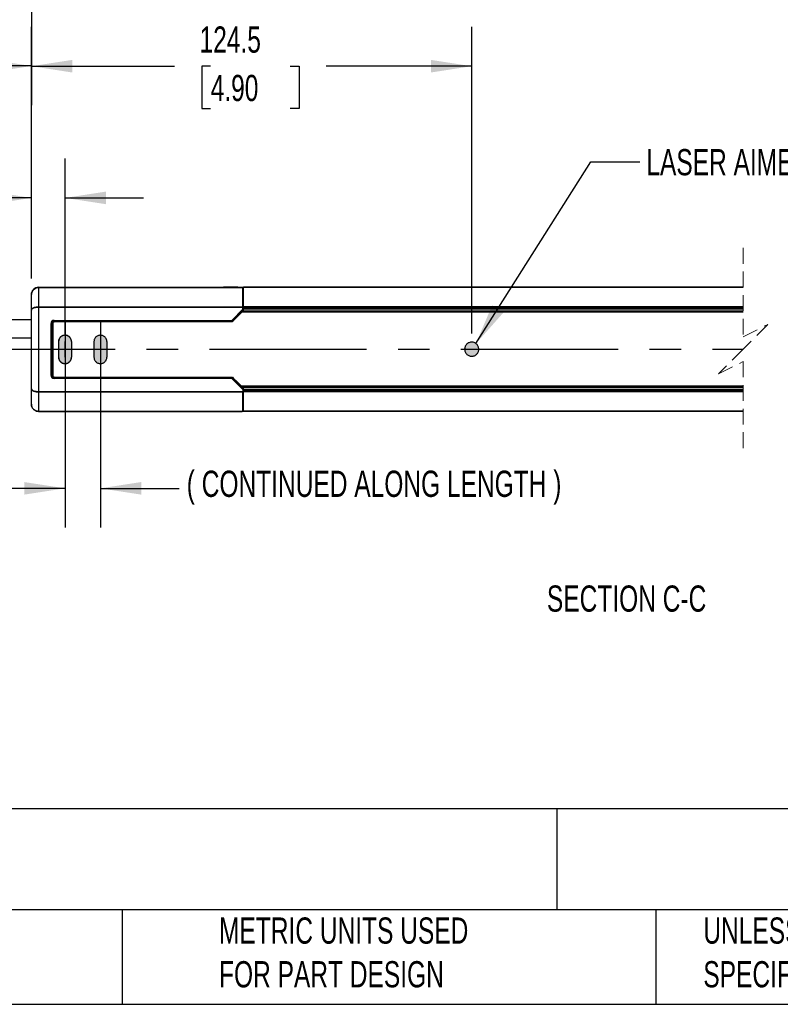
# Model space of a CAD drawing. Header units: millimetres. Extents: x 22 to 1168, y 22 to 733.
# Tile 3 of 10: x 393 to 608, y 22 to 301. Entities that reach past the tile are written whole.
import ezdxf

# ---------------------------------------------------------------- set-up
doc = ezdxf.new("R2010")
doc.units = ezdxf.units.MM
doc.header["$LTSCALE"] = 3.5
doc.header["$PDSIZE"] = -1
doc.linetypes.add('CENTERX2', pattern=[20.32, 12.7, -2.54, 2.54, -2.54])
doc.linetypes.add('HIDDEN', pattern=[1.905, 1.27, -0.635])
doc.layers.add('CENTER', color=40, linetype='CENTERX2')
doc.layers.add('DIMENSIONS', color=140, linetype='Continuous', lineweight=25)
doc.layers.add('TEXT', color=140, linetype='Continuous', lineweight=25)
doc.styles.add('SLDTEXTSTYLE0', font='TXT', dxfattribs={"width": 0.7})
doc.dimstyles.new('SLDDIMSTYLE0', dxfattribs={"dimtxt": 7.553027, "dimasz": 11.557, "dimexe": 0, "dimexo": 0.0625, "dimgap": 1.888257, "dimtad": 0, "dimtih": 1, "dimtoh": 1, "dimrnd": 1e-09, "dimzin": 12, "dimdsep": 46, "dimtxsty": 'SLDTEXTSTYLE0', "dimsah": 1, "dimcen": 0.09, "dimadec": 0, "dimazin": 3, "dimtfac": 1, "dimtofl": 0, "dimtmove": 0, "dimatfit": 3, "dimfxl": 0, "dimfrac": 2, "dimtolj": 1, "dimtzin": 12, "dimarcsym": 0})
doc.dimstyles.new('SLDDIMSTYLE1', dxfattribs={"dimtxt": 7.553027, "dimasz": 11.557, "dimexe": 0, "dimexo": 0.0625, "dimgap": 1.888257, "dimtad": 0, "dimtih": 1, "dimtoh": 1, "dimrnd": 1e-09, "dimzin": 4, "dimdsep": 46, "dimtxsty": 'SLDTEXTSTYLE0', "dimsah": 1, "dimcen": 0.09, "dimadec": 0, "dimazin": 1, "dimtfac": 1, "dimtmove": 0, "dimatfit": 0, "dimfxl": 0, "dimfrac": 2, "dimtolj": 1, "dimtzin": 12, "dimarcsym": 0})
doc.dimstyles.new('SLDDIMSTYLE2', dxfattribs={"dimtxt": 0.18, "dimasz": 11.557, "dimexe": 0, "dimexo": 0.0625, "dimgap": 0, "dimtad": 0, "dimtih": 1, "dimtoh": 1, "dimdec": 0, "dimrnd": 1e-09, "dimzin": 0, "dimdsep": 46, "dimtxsty": 'Standard', "dimsah": 1, "dimcen": 0.09, "dimadec": 0, "dimazin": 0, "dimtfac": 11.557, "dimtdec": 0, "dimtofl": 0, "dimtmove": 0, "dimatfit": 3, "dimfxl": 0, "dimfrac": 2, "dimtolj": 1, "dimtzin": 0, "dimarcsym": 0})
doc.dimstyles.new('SLDDIMSTYLE3', dxfattribs={"dimtxt": 7.553027, "dimasz": 11.557, "dimexe": 0, "dimexo": 0.0625, "dimgap": 1.888257, "dimtad": 0, "dimtih": 1, "dimtoh": 1, "dimrnd": 1e-09, "dimzin": 12, "dimdsep": 46, "dimtxsty": 'SLDTEXTSTYLE0', "dimsah": 1, "dimcen": 0.09, "dimadec": 0, "dimazin": 3, "dimtfac": 1, "dimtmove": 0, "dimatfit": 0, "dimfxl": 0, "dimfrac": 2, "dimtolj": 1, "dimtzin": 12, "dimarcsym": 0})

# ---------------------------------------------------------------- blocks, each defined once
blk = doc.blocks.new('_D_4')
at = {"layer": 'DIMENSIONS'}
for p, q in [((396.63, 337.63), (396.63, 276.36)), ((281.24, 324.94), (281.24, 276.36)), ((357.29, 292.41), (354.82, 287.47)), ((362.23, 282.53), (357.29, 292.41)), ((281.24, 287.47), (305.5, 287.47)), ((354.82, 287.47), (340.3, 287.47)), ((364.7, 287.47), (362.23, 282.53)), ((396.63, 287.47), (364.7, 287.47))]:
    blk.add_line(p, q, dxfattribs=at)
for points in [[(281.24, 287.47), (292.8, 285.69), (292.8, 289.25)], [(396.63, 287.47), (385.08, 289.25), (385.08, 285.69)]]:
    blk.add_solid(points, dxfattribs=at)
at = {"layer": 'DIMENSIONS', "char_height": 7.408, "attachment_point": 1, "style": 'SLDTEXTSTYLE0'}
for s, insert in [('229.0', (308.54, 297.02)), ('[9.00]', (307.19, 285.01))]:
    blk.add_mtext(s, dxfattribs=dict(at, insert=insert))
blk = doc.blocks.new('SW_BROKEN_VIEW_1')
at = {"color": 0, "linetype": 'CENTERX2'}
for p, q in [((0, 0), (0, -15.93)), ((10, 0.04), (10, -15.97)), ((-30.28, -7.89), (191.76, -7.89)), ((-1.82, -5.76), (-1.82, -10.15)), ((-0.03, -5.76), (-0.03, -10.15)), ((0, -5.76), (0, -10.15)), ((1.82, -5.76), (1.82, -10.15)), ((10, -5.76), (10, -10.15))]:
    blk.add_line(p, q, dxfattribs=at)
at = {"color": 0}
for p, q in [((-1.82, -5.38), (-1.85, -5.57)), ((-1.77, -5.2), (-1.82, -5.38)), ((-1.7, -5.02), (-1.77, -5.2)), ((-1.61, -4.85), (-1.7, -5.02)), ((-1.51, -4.69), (-1.61, -4.85)), ((-1.39, -4.54), (-1.51, -4.69)), ((-1.25, -4.41), (-1.39, -4.54)), ((-1.1, -4.29), (-1.25, -4.41)), ((-0.94, -4.18), (-1.1, -4.29)), ((-0.77, -4.1), (-0.94, -4.18)), ((-0.6, -4.03), (-0.77, -4.1)), ((-0.41, -3.98), (-0.6, -4.03)), ((-0.22, -3.95), (-0.41, -3.98)), ((-0.03, -3.94), (-0.22, -3.95)), ((0.16, -3.95), (-0.03, -3.94)), ((0.35, -3.98), (0.16, -3.95)), ((0.53, -4.03), (0.35, -3.98)), ((0.71, -4.1), (0.53, -4.03)), ((0.88, -4.18), (0.71, -4.1)), ((1.04, -4.29), (0.88, -4.18)), ((1.19, -4.41), (1.04, -4.29)), ((1.32, -4.54), (1.19, -4.41)), ((1.44, -4.69), (1.32, -4.54)), ((1.55, -4.85), (1.44, -4.69)), ((1.63, -5.02), (1.55, -4.85)), ((1.7, -5.2), (1.63, -5.02)), ((1.75, -5.38), (1.7, -5.2)), ((1.78, -5.57), (1.75, -5.38)), ((8.22, -5.38), (8.19, -5.57)), ((8.27, -5.2), (8.22, -5.38)), ((8.33, -5.02), (8.27, -5.2)), ((8.42, -4.85), (8.33, -5.02)), ((8.53, -4.69), (8.42, -4.85)), ((8.65, -4.54), (8.53, -4.69)), ((8.78, -4.41), (8.65, -4.54)), ((8.93, -4.29), (8.78, -4.41)), ((9.09, -4.18), (8.93, -4.29)), ((9.26, -4.1), (9.09, -4.18)), ((9.44, -4.03), (9.26, -4.1)), ((9.62, -3.98), (9.44, -4.03)), ((9.81, -3.95), (9.62, -3.98)), ((10, -3.94), (9.81, -3.95)), ((10.19, -3.95), (10, -3.94)), ((10.38, -3.98), (10.19, -3.95)), ((10.56, -4.03), (10.38, -3.98)), ((10.74, -4.1), (10.56, -4.03)), ((10.91, -4.18), (10.74, -4.1)), ((11.07, -4.29), (10.91, -4.18)), ((11.22, -4.41), (11.07, -4.29)), ((11.35, -4.54), (11.22, -4.41)), ((11.47, -4.69), (11.35, -4.54)), ((11.58, -4.85), (11.47, -4.69)), ((11.67, -5.02), (11.58, -4.85)), ((11.73, -5.2), (11.67, -5.02)), ((11.78, -5.38), (11.73, -5.2)), ((11.81, -5.57), (11.78, -5.38)), ((-1.85, -5.57), (-1.86, -5.76)), ((-1.86, -5.76), (-1.86, -10.15)), ((1.79, -5.76), (1.78, -5.57)), ((1.79, -5.76), (1.79, -10.15)), ((8.19, -5.57), (8.18, -5.76)), ((8.18, -5.76), (8.18, -10.15)), ((11.82, -5.76), (11.81, -5.57)), ((11.82, -5.76), (11.82, -10.15)), ((113.01, -7.64), (113, -7.85)), ((113, -7.85), (113.01, -8.06)), ((113.05, -7.44), (113.01, -7.64)), ((113.01, -8.06), (113.04, -8.27)), ((113.04, -8.27), (113.09, -8.47)), ((113.11, -7.24), (113.05, -7.44)), ((113.19, -7.04), (113.11, -7.24)), ((113.29, -6.86), (113.19, -7.04)), ((113.4, -6.68), (113.29, -6.86)), ((113.54, -6.52), (113.4, -6.68)), ((113.69, -6.38), (113.54, -6.52)), ((113.85, -6.25), (113.69, -6.38)), ((114.03, -6.14), (113.85, -6.25)), ((114.22, -6.05), (114.03, -6.14)), ((114.42, -5.98), (114.22, -6.05)), ((114.62, -5.92), (114.42, -5.98)), ((114.83, -5.9), (114.62, -5.92)), ((115.03, -5.89), (114.83, -5.9)), ((115.24, -5.9), (115.03, -5.89)), ((115.45, -5.94), (115.24, -5.9)), ((115.65, -6), (115.45, -5.94)), ((115.85, -6.08), (115.65, -6)), ((116.03, -6.17), (115.85, -6.08)), ((116.2, -6.29), (116.03, -6.17)), ((116.36, -6.43), (116.2, -6.29)), ((116.51, -6.58), (116.36, -6.43)), ((116.64, -6.74), (116.51, -6.58)), ((116.75, -6.92), (116.64, -6.74)), ((116.84, -7.11), (116.75, -6.92)), ((116.91, -7.3), (116.84, -7.11)), ((116.89, -8.54), (116.95, -8.34)), ((116.96, -7.51), (116.91, -7.3)), ((116.95, -8.34), (116.99, -8.13)), ((116.99, -7.71), (116.96, -7.51)), ((117, -7.92), (116.99, -7.71)), ((116.99, -8.13), (117, -7.92)), ((-1.86, -10.15), (-1.85, -10.34)), ((-1.85, -10.34), (-1.82, -10.53)), ((-1.82, -10.53), (-1.77, -10.71)), ((-1.77, -10.71), (-1.7, -10.89)), ((-1.7, -10.89), (-1.61, -11.06)), ((-1.61, -11.06), (-1.51, -11.22)), ((1.44, -11.22), (1.55, -11.06)), ((1.55, -11.06), (1.63, -10.89)), ((1.63, -10.89), (1.7, -10.71)), ((1.7, -10.71), (1.75, -10.53)), ((1.75, -10.53), (1.78, -10.34)), ((1.78, -10.34), (1.79, -10.15)), ((8.18, -10.15), (8.19, -10.34)), ((8.19, -10.34), (8.22, -10.53)), ((8.22, -10.53), (8.27, -10.71)), ((8.27, -10.71), (8.33, -10.89)), ((8.33, -10.89), (8.42, -11.06)), ((8.42, -11.06), (8.53, -11.22)), ((11.47, -11.22), (11.58, -11.06)), ((11.58, -11.06), (11.67, -10.89)), ((11.67, -10.89), (11.73, -10.71)), ((11.73, -10.71), (11.78, -10.53)), ((11.78, -10.53), (11.81, -10.34)), ((11.81, -10.34), (11.82, -10.15)), ((113.09, -8.47), (113.16, -8.67)), ((113.16, -8.67), (113.25, -8.86)), ((113.25, -8.86), (113.36, -9.03)), ((113.36, -9.03), (113.49, -9.2)), ((113.49, -9.2), (113.64, -9.35)), ((113.64, -9.35), (113.8, -9.49)), ((113.8, -9.49), (113.97, -9.6)), ((113.97, -9.6), (114.15, -9.7)), ((114.15, -9.7), (114.35, -9.78)), ((114.35, -9.78), (114.55, -9.84)), ((114.55, -9.84), (114.76, -9.87)), ((114.76, -9.87), (114.97, -9.89)), ((114.97, -9.89), (115.17, -9.88)), ((115.17, -9.88), (115.38, -9.85)), ((115.38, -9.85), (115.58, -9.8)), ((115.58, -9.8), (115.78, -9.73)), ((115.78, -9.73), (115.97, -9.64)), ((115.97, -9.64), (116.15, -9.53)), ((116.15, -9.53), (116.31, -9.4)), ((116.31, -9.4), (116.46, -9.25)), ((116.46, -9.25), (116.6, -9.09)), ((116.6, -9.09), (116.71, -8.92)), ((116.71, -8.92), (116.81, -8.73)), ((116.81, -8.73), (116.89, -8.54)), ((-1.51, -11.22), (-1.39, -11.37)), ((-1.39, -11.37), (-1.25, -11.51)), ((-1.25, -11.51), (-1.1, -11.63)), ((-1.1, -11.63), (-0.94, -11.73)), ((-0.94, -11.73), (-0.77, -11.82)), ((-0.77, -11.82), (-0.6, -11.88)), ((-0.6, -11.88), (-0.41, -11.93)), ((-0.41, -11.93), (-0.22, -11.96)), ((-0.22, -11.96), (-0.03, -11.97)), ((-0.03, -11.97), (0.16, -11.96)), ((0.16, -11.96), (0.35, -11.93)), ((0.35, -11.93), (0.53, -11.88)), ((0.53, -11.88), (0.71, -11.82)), ((0.71, -11.82), (0.88, -11.73)), ((0.88, -11.73), (1.04, -11.63)), ((1.04, -11.63), (1.19, -11.51)), ((1.19, -11.51), (1.32, -11.37)), ((1.32, -11.37), (1.44, -11.22)), ((8.53, -11.22), (8.65, -11.37)), ((8.65, -11.37), (8.78, -11.51)), ((8.78, -11.51), (8.93, -11.63)), ((8.93, -11.63), (9.09, -11.73)), ((9.09, -11.73), (9.26, -11.82)), ((9.26, -11.82), (9.44, -11.88)), ((9.44, -11.88), (9.62, -11.93)), ((9.62, -11.93), (9.81, -11.96)), ((9.81, -11.96), (10, -11.97)), ((10, -11.97), (10.19, -11.96)), ((10.19, -11.96), (10.38, -11.93)), ((10.38, -11.93), (10.56, -11.88)), ((10.56, -11.88), (10.74, -11.82)), ((10.74, -11.82), (10.91, -11.73)), ((10.91, -11.73), (11.07, -11.63)), ((11.07, -11.63), (11.22, -11.51)), ((11.22, -11.51), (11.35, -11.37)), ((11.35, -11.37), (11.47, -11.22))]:
    blk.add_line(p, q, dxfattribs=at)
for points, knots in [([(1.82, -5.76), (1.81, -5.57), (1.78, -5.38), (1.73, -5.2), (1.67, -5.02), (1.58, -4.85), (1.47, -4.69), (1.35, -4.54), (1.22, -4.41), (1.07, -4.29), (0.91, -4.18), (0.74, -4.1), (0.56, -4.03), (0.38, -3.98), (0.19, -3.95), (0, -3.94), (-0.19, -3.95), (-0.38, -3.98), (-0.56, -4.03), (-0.74, -4.1), (-0.91, -4.18), (-1.07, -4.29), (-1.22, -4.41), (-1.35, -4.54), (-1.47, -4.69), (-1.58, -4.85), (-1.67, -5.02), (-1.73, -5.2), (-1.78, -5.38), (-1.81, -5.57), (-1.82, -5.76), (-1.82, -5.7), (-1.82, -5.76)], [0, 0, 0, 0, 0.033333, 0.066666, 0.1, 0.133332, 0.166667, 0.2, 0.233333, 0.266665, 0.3, 0.333332, 0.366667, 0.399999, 0.433331, 0.466667, 0.500002, 0.533332, 0.566668, 0.6, 0.633332, 0.666668, 0.699999, 0.733334, 0.766666, 0.799999, 0.833333, 0.866667, 0.9, 0.933333, 0.966667, 1, 1, 1, 1]), ([(-1.82, -10.15), (-1.81, -10.34), (-1.78, -10.53), (-1.73, -10.71), (-1.67, -10.89), (-1.58, -11.06), (-1.47, -11.22), (-1.35, -11.37), (-1.22, -11.51), (-1.07, -11.63), (-0.91, -11.73), (-0.74, -11.82), (-0.56, -11.88), (-0.38, -11.93), (-0.19, -11.96), (0, -11.97), (0.19, -11.96), (0.38, -11.93), (0.56, -11.88), (0.74, -11.82), (0.91, -11.73), (1.07, -11.63), (1.22, -11.51), (1.35, -11.37), (1.47, -11.22), (1.58, -11.06), (1.67, -10.89), (1.73, -10.71), (1.78, -10.53), (1.81, -10.34), (1.82, -10.15), (1.82, -10.21), (1.82, -10.15)], [0, 0, 0, 0, 0.033334, 0.066668, 0.100001, 0.133334, 0.166668, 0.200001, 0.233334, 0.266666, 0.300001, 0.333332, 0.366668, 0.4, 0.433332, 0.466668, 0.499998, 0.533333, 0.566668, 0.6, 0.633333, 0.666668, 0.699999, 0.733334, 0.766667, 0.8, 0.833333, 0.866667, 0.9, 0.933333, 0.966667, 1, 1, 1, 1])]:
    blk.add_open_spline(points, degree=3, knots=knots, dxfattribs=at)
blk = doc.blocks.new('_D_7')
at = {"layer": 'DIMENSIONS'}
for p, q in [((396.63, 227.37), (396.63, 261.29)), ((406.13, 211.8), (406.13, 261.29)), ((346.46, 257.25), (343.92, 257.25)), ((343.92, 257.25), (343.92, 245.24)), ((368.9, 257.25), (371.44, 257.25)), ((371.44, 257.25), (371.44, 245.24)), ((396.63, 250.18), (375.67, 250.18)), ((406.13, 250.18), (428.36, 250.18)), ((343.92, 245.24), (346.46, 245.24)), ((371.44, 245.24), (368.9, 245.24))]:
    blk.add_line(p, q, dxfattribs=at)
for points in [[(396.63, 250.18), (385.08, 251.96), (385.08, 248.4)], [(406.13, 250.18), (417.69, 248.4), (417.69, 251.96)]]:
    blk.add_solid(points, dxfattribs=at)
at = {"layer": 'DIMENSIONS', "char_height": 7.408, "attachment_point": 1, "style": 'SLDTEXTSTYLE0'}
for s, insert in [('9.5', (349.6, 268.49)), ('0.37', (346.46, 254.79)), ('TYP.', (346.82, 241.1))]:
    blk.add_mtext(s, dxfattribs=dict(at, insert=insert))
blk = doc.blocks.new('_D_8')
at = {"layer": 'DIMENSIONS'}
for p, q in [((406.13, 202.91), (406.13, 156.97)), ((416.13, 202.91), (416.13, 156.97)), ((346.46, 175.15), (343.92, 175.15)), ((343.92, 175.15), (343.92, 163.14)), ((368.9, 175.15), (371.44, 175.15)), ((371.44, 175.15), (371.44, 163.14)), ((406.13, 168.08), (375.67, 168.08)), ((416.13, 168.08), (438.36, 168.08)), ((343.92, 163.14), (346.46, 163.14)), ((371.44, 163.14), (368.9, 163.14))]:
    blk.add_line(p, q, dxfattribs=at)
for points in [[(406.13, 168.08), (394.58, 169.86), (394.58, 166.3)], [(416.13, 168.08), (427.69, 166.3), (427.69, 169.86)]]:
    blk.add_solid(points, dxfattribs=at)
at = {"layer": 'DIMENSIONS', "char_height": 7.408, "attachment_point": 1, "style": 'SLDTEXTSTYLE0'}
for s, insert in [('10.0', (346.46, 186.39)), ('0.39', (346.46, 172.69)), ('TYP.', (346.82, 159))]:
    blk.add_mtext(s, dxfattribs=dict(at, insert=insert))
blk = doc.blocks.new('_D_9')
at = {"layer": 'DIMENSIONS'}
for p, q in [((396.63, 227.37), (396.63, 298.52)), ((521.13, 211.87), (521.13, 298.52)), ((396.63, 287.41), (437.07, 287.41)), ((447.31, 287.41), (444.77, 287.41)), ((444.77, 287.41), (444.77, 275.41)), ((469.75, 287.41), (472.29, 287.41)), ((472.29, 287.41), (472.29, 275.41)), ((521.13, 287.41), (479.99, 287.41)), ((444.77, 275.41), (447.31, 275.41)), ((472.29, 275.41), (469.75, 275.41))]:
    blk.add_line(p, q, dxfattribs=at)
for points in [[(396.63, 287.41), (408.19, 285.63), (408.19, 289.19)], [(521.13, 287.41), (509.58, 289.19), (509.58, 285.63)]]:
    blk.add_solid(points, dxfattribs=at)
at = {"layer": 'DIMENSIONS', "char_height": 7.408, "attachment_point": 1, "style": 'SLDTEXTSTYLE0'}
for s, insert in [('124.5', (444.17, 298.65)), ('4.90', (447.31, 284.96))]:
    blk.add_mtext(s, dxfattribs=dict(at, insert=insert))

msp = doc.modelspace()

# ---------------------------------------------------------------- hatches: boundary and pattern name
at = {"linetype": 'Continuous'}
h = msp.add_hatch(color=7, dxfattribs=at)
h.paths.add_polyline_path([(523.123, 207.208), (523.131, 207.314), (523.134, 207.42), (523.131, 207.527), (523.123, 207.633), (523.109, 207.738), (523.089, 207.843), (523.064, 207.946), (523.033, 208.048), (522.997, 208.149), (522.955, 208.247), (522.909, 208.342), (522.857, 208.436), (522.801, 208.526), (522.74, 208.613), (522.674, 208.697), (522.604, 208.777), (522.529, 208.853), (522.451, 208.925), (522.369, 208.993), (522.284, 209.057), (522.195, 209.116), (522.103, 209.17), (522.009, 209.219), (521.912, 209.263), (521.813, 209.302), (521.712, 209.335), (521.609, 209.363), (521.505, 209.386), (521.4, 209.403), (521.294, 209.414), (521.187, 209.42), (521.081, 209.42), (520.975, 209.414), (520.869, 209.403), (520.764, 209.386), (520.66, 209.363), (520.557, 209.335), (520.456, 209.302), (520.357, 209.263), (520.26, 209.219), (520.165, 209.17), (520.073, 209.116), (519.985, 209.057), (519.899, 208.993), (519.817, 208.925), (519.739, 208.853), (519.665, 208.777), (519.595, 208.697), (519.529, 208.613), (519.468, 208.526), (519.411, 208.436), (519.36, 208.342), (519.313, 208.247), (519.272, 208.149), (519.235, 208.048), (519.205, 207.946), (519.179, 207.843), (519.16, 207.738), (519.146, 207.633), (519.137, 207.527), (519.134, 207.42), (519.137, 207.314), (519.146, 207.208), (519.16, 207.102), (519.179, 206.998), (519.205, 206.894), (519.235, 206.792), (519.272, 206.692), (519.313, 206.594), (519.36, 206.498), (519.411, 206.405), (519.468, 206.315), (519.529, 206.228), (519.595, 206.144), (519.665, 206.064), (519.739, 205.987), (519.817, 205.915), (519.899, 205.847), (519.985, 205.784), (520.073, 205.725), (520.165, 205.671), (520.26, 205.622), (520.357, 205.578), (520.456, 205.539), (520.557, 205.505), (520.66, 205.477), (520.764, 205.455), (520.869, 205.438), (520.975, 205.427), (521.081, 205.421), (521.187, 205.421), (521.294, 205.427), (521.4, 205.438), (521.505, 205.455), (521.609, 205.477), (521.712, 205.505), (521.813, 205.539), (521.912, 205.578), (522.009, 205.622), (522.103, 205.671), (522.195, 205.725), (522.284, 205.784), (522.369, 205.847), (522.451, 205.915), (522.529, 205.987), (522.604, 206.064), (522.674, 206.144), (522.74, 206.228), (522.801, 206.315), (522.857, 206.405), (522.909, 206.498), (522.955, 206.594), (522.997, 206.692), (523.033, 206.792), (523.064, 206.894), (523.089, 206.998), (523.109, 207.102)], flags=0)
h.paths.add_polyline_path([(417.955, 205.071), (417.957, 205.157), (417.957, 209.547), (417.955, 209.634), (417.949, 209.72), (417.939, 209.807), (417.924, 209.892), (417.906, 209.977), (417.883, 210.061), (417.857, 210.143), (417.827, 210.225), (417.792, 210.304), (417.754, 210.382), (417.713, 210.459), (417.668, 210.533), (417.619, 210.605), (417.567, 210.674), (417.512, 210.741), (417.454, 210.805), (417.392, 210.866), (417.328, 210.925), (417.261, 210.98), (417.192, 211.032), (417.12, 211.081), (417.046, 211.126), (416.97, 211.167), (416.891, 211.205), (416.812, 211.239), (416.73, 211.27), (416.648, 211.296), (416.564, 211.319), (416.479, 211.337), (416.394, 211.352), (416.307, 211.362), (416.221, 211.368), (416.134, 211.37), (416.047, 211.368), (415.961, 211.362), (415.875, 211.352), (415.789, 211.337), (415.704, 211.319), (415.621, 211.296), (415.538, 211.27), (415.457, 211.239), (415.377, 211.205), (415.299, 211.167), (415.223, 211.126), (415.149, 211.081), (415.077, 211.032), (415.007, 210.98), (414.94, 210.925), (414.876, 210.866), (414.815, 210.805), (414.757, 210.741), (414.701, 210.674), (414.649, 210.605), (414.601, 210.533), (414.556, 210.459), (414.514, 210.382), (414.476, 210.304), (414.442, 210.225), (414.412, 210.143), (414.385, 210.061), (414.363, 209.977), (414.344, 209.892), (414.33, 209.807), (414.32, 209.72), (414.313, 209.634), (414.311, 209.547), (414.311, 205.157), (414.313, 205.071), (414.32, 204.984), (414.33, 204.898), (414.344, 204.812), (414.363, 204.728), (414.385, 204.644), (414.412, 204.561), (414.442, 204.48), (414.476, 204.4), (414.514, 204.322), (414.556, 204.246), (414.601, 204.172), (414.649, 204.1), (414.701, 204.031), (414.757, 203.964), (414.815, 203.9), (414.876, 203.838), (414.94, 203.78), (415.007, 203.725), (415.077, 203.673), (415.149, 203.624), (415.223, 203.579), (415.299, 203.537), (415.377, 203.499), (415.457, 203.465), (415.538, 203.435), (415.621, 203.408), (415.704, 203.386), (415.789, 203.368), (415.875, 203.353), (415.961, 203.343), (416.047, 203.337), (416.134, 203.335), (416.221, 203.337), (416.307, 203.343), (416.394, 203.353), (416.479, 203.368), (416.564, 203.386), (416.648, 203.408), (416.73, 203.435), (416.812, 203.465), (416.891, 203.499), (416.97, 203.537), (417.046, 203.579), (417.12, 203.624), (417.192, 203.673), (417.261, 203.725), (417.328, 203.78), (417.392, 203.838), (417.454, 203.9), (417.512, 203.964), (417.567, 204.031), (417.619, 204.1), (417.668, 204.172), (417.713, 204.246), (417.754, 204.322), (417.792, 204.4), (417.827, 204.48), (417.857, 204.561), (417.883, 204.644), (417.906, 204.728), (417.924, 204.812), (417.939, 204.898), (417.949, 204.984)], flags=0)
h.paths.add_polyline_path([(407.955, 205.071), (407.957, 205.157), (407.957, 209.547), (407.955, 209.634), (407.949, 209.72), (407.939, 209.807), (407.924, 209.892), (407.906, 209.977), (407.883, 210.061), (407.857, 210.143), (407.827, 210.225), (407.792, 210.304), (407.754, 210.382), (407.713, 210.459), (407.668, 210.533), (407.619, 210.605), (407.567, 210.674), (407.512, 210.741), (407.454, 210.805), (407.392, 210.866), (407.328, 210.925), (407.261, 210.98), (407.192, 211.032), (407.12, 211.081), (407.046, 211.126), (406.97, 211.167), (406.891, 211.205), (406.812, 211.239), (406.73, 211.27), (406.648, 211.296), (406.564, 211.319), (406.479, 211.337), (406.394, 211.352), (406.307, 211.362), (406.221, 211.368), (406.134, 211.37), (406.047, 211.368), (405.961, 211.362), (405.875, 211.352), (405.789, 211.337), (405.704, 211.319), (405.621, 211.296), (405.538, 211.27), (405.457, 211.239), (405.377, 211.205), (405.299, 211.167), (405.223, 211.126), (405.149, 211.081), (405.077, 211.032), (405.007, 210.98), (404.94, 210.925), (404.876, 210.866), (404.815, 210.805), (404.757, 210.741), (404.701, 210.674), (404.649, 210.605), (404.601, 210.533), (404.556, 210.459), (404.514, 210.382), (404.476, 210.304), (404.442, 210.225), (404.412, 210.143), (404.385, 210.061), (404.363, 209.977), (404.344, 209.892), (404.33, 209.807), (404.32, 209.72), (404.313, 209.634), (404.311, 209.547), (404.311, 205.157), (404.313, 205.071), (404.32, 204.984), (404.33, 204.898), (404.344, 204.812), (404.363, 204.728), (404.385, 204.644), (404.412, 204.561), (404.442, 204.48), (404.476, 204.4), (404.514, 204.322), (404.556, 204.246), (404.601, 204.172), (404.649, 204.1), (404.701, 204.031), (404.757, 203.964), (404.815, 203.9), (404.876, 203.838), (404.94, 203.78), (405.007, 203.725), (405.077, 203.673), (405.149, 203.624), (405.223, 203.579), (405.299, 203.537), (405.377, 203.499), (405.457, 203.465), (405.538, 203.435), (405.621, 203.408), (405.704, 203.386), (405.789, 203.368), (405.875, 203.353), (405.961, 203.343), (406.047, 203.337), (406.134, 203.335), (406.221, 203.337), (406.307, 203.343), (406.394, 203.353), (406.479, 203.368), (406.564, 203.386), (406.648, 203.408), (406.73, 203.435), (406.812, 203.465), (406.891, 203.499), (406.97, 203.537), (407.046, 203.579), (407.12, 203.624), (407.192, 203.673), (407.261, 203.725), (407.328, 203.78), (407.392, 203.838), (407.454, 203.9), (407.512, 203.964), (407.567, 204.031), (407.619, 204.1), (407.668, 204.172), (407.713, 204.246), (407.754, 204.322), (407.792, 204.4), (407.827, 204.48), (407.857, 204.561), (407.883, 204.644), (407.906, 204.728), (407.924, 204.812), (407.939, 204.898), (407.949, 204.984)], flags=0)

# ---------------------------------------------------------------- linework, layer by layer
at = {"color": 7, "linetype": 'HIDDEN', "lineweight": 18}
for p, q in [((597.898, 236.033), (597.898, 210.92)), ((597.898, 210.92), (604.898, 214.42)), ((604.898, 214.42), (597.898, 207.42)), ((597.898, 207.42), (590.898, 200.42)), ((590.898, 200.42), (597.898, 203.92)), ((597.898, 203.92), (597.898, 178.808))]:
    msp.add_line(p, q, dxfattribs=at)
for p, q in [((396.634, 222.92), (396.634, 222.843)), ((396.634, 218.479), (396.634, 222.843)), ((398.634, 224.92), (450.555, 224.92)), ((398.634, 224.843), (398.634, 224.92)), ((398.634, 224.843), (454.795, 224.843)), ((398.634, 224.84), (398.634, 224.843)), ((398.634, 224.84), (398.634, 219.417)), ((456.229, 224.84), (398.634, 224.84)), ((450.555, 224.92), (450.913, 224.92)), ((450.555, 224.843), (450.555, 224.92)), ((454.964, 224.92), (450.913, 224.92)), ((450.913, 224.92), (450.913, 224.843)), ((454.89, 224.842), (454.795, 224.843)), ((454.89, 224.842), (456.134, 224.842)), ((454.963, 224.842), (454.964, 224.92)), ((454.964, 224.92), (456.634, 224.92)), ((456.229, 224.84), (456.134, 224.842)), ((456.384, 220.362), (456.384, 224.803)), ((456.634, 224.42), (456.384, 224.42)), ((456.634, 223.545), (456.384, 223.545)), ((456.634, 224.92), (597.898, 224.92)), ((456.634, 224.917), (456.634, 224.92)), ((597.898, 224.917), (456.634, 224.917)), ((456.634, 219.444), (456.634, 224.917)), ((456.366, 219.417), (456.384, 220.362)), ((456.384, 221.668), (456.634, 221.668)), ((456.384, 220.362), (456.384, 218.642)), ((396.634, 196.207), (396.634, 218.479)), ((398.634, 219.238), (398.634, 219.417)), ((398.634, 219.417), (456.366, 219.417)), ((398.634, 219.238), (398.634, 195.448)), ((456.365, 219.238), (398.634, 219.238)), ((453.267, 215.546), (456.365, 218.693)), ((456.368, 218.345), (453.443, 215.373)), ((456.384, 218.132), (454.701, 216.421)), ((597.898, 217.92), (456.176, 217.92)), ((456.212, 217.957), (456.634, 217.957)), ((456.365, 218.693), (456.365, 219.238)), ((456.368, 218.345), (456.384, 218.132)), ((456.384, 218.642), (456.384, 218.132)), ((456.384, 218.6), (456.634, 218.6)), ((456.384, 218.419), (456.634, 218.419)), ((456.634, 218.2), (456.384, 218.2)), ((456.384, 218.182), (456.634, 218.182)), ((456.634, 219.444), (597.898, 219.444)), ((456.634, 219.266), (456.634, 219.444)), ((597.898, 219.266), (456.634, 219.266)), ((456.634, 218.969), (456.634, 219.266)), ((456.634, 218.969), (597.898, 218.969)), ((456.634, 218.725), (456.634, 218.969)), ((597.898, 218.725), (456.634, 218.725)), ((456.634, 218.127), (456.634, 218.725)), ((456.634, 218.127), (597.898, 218.127)), ((456.634, 218.12), (456.634, 218.127)), ((597.898, 218.12), (456.634, 218.12)), ((456.634, 218.12), (456.634, 218.047)), ((456.634, 217.92), (456.634, 218.047)), ((396.634, 215.67), (367.919, 215.67)), ((402.182, 199.974), (402.182, 214.712)), ((402.428, 214.712), (402.182, 214.712)), ((402.428, 214.712), (402.428, 199.974)), ((402.634, 214.712), (402.428, 214.712)), ((402.634, 214.712), (402.634, 199.974)), ((403.016, 215.546), (453.267, 215.546)), ((403.016, 215.3), (403.016, 215.546)), ((453.267, 215.3), (403.016, 215.3)), ((403.016, 215.093), (403.016, 215.3)), ((453.333, 215.133), (403.016, 215.093)), ((453.267, 215.3), (453.267, 215.546)), ((453.333, 215.133), (453.267, 215.3)), ((453.443, 215.373), (453.508, 215.207)), ((453.812, 215.516), (453.508, 215.207)), ((454.701, 216.421), (453.812, 215.516)), ((367.919, 210.67), (396.634, 210.67)), ((402.428, 199.974), (402.182, 199.974)), ((402.634, 199.974), (402.428, 199.974)), ((403.016, 199.592), (403.016, 199.386)), ((403.016, 199.592), (453.333, 199.553)), ((403.016, 199.386), (403.016, 199.14)), ((403.016, 199.386), (453.267, 199.386)), ((453.267, 199.14), (403.016, 199.14)), ((453.267, 199.386), (453.333, 199.553)), ((453.267, 199.14), (453.267, 199.386)), ((456.365, 195.993), (453.267, 199.14)), ((453.508, 199.479), (453.443, 199.313)), ((453.443, 199.313), (456.368, 196.34)), ((453.508, 199.479), (453.812, 199.17)), ((453.812, 199.17), (454.701, 198.265)), ((454.701, 198.265), (456.384, 196.553)), ((396.634, 191.843), (396.634, 196.207)), ((398.634, 195.448), (456.365, 195.448)), ((398.634, 195.269), (398.634, 195.448)), ((456.366, 195.269), (398.634, 195.269)), ((398.634, 195.269), (398.634, 189.845)), ((597.898, 196.92), (456.023, 196.92)), ((456.634, 196.883), (456.06, 196.883)), ((456.634, 196.658), (456.281, 196.658)), ((456.299, 196.64), (456.634, 196.64)), ((456.365, 195.993), (456.365, 195.448)), ((456.384, 194.323), (456.366, 195.269)), ((456.384, 196.553), (456.368, 196.34)), ((456.384, 196.044), (456.384, 196.553)), ((456.384, 196.421), (456.634, 196.421)), ((456.384, 196.24), (456.634, 196.24)), ((456.384, 196.044), (456.384, 194.323)), ((456.634, 196.794), (456.634, 196.92)), ((456.634, 196.794), (456.634, 196.72)), ((456.634, 196.72), (597.898, 196.72)), ((456.634, 196.714), (456.634, 196.72)), ((597.898, 196.714), (456.634, 196.714)), ((456.634, 196.115), (456.634, 196.714)), ((456.634, 196.115), (597.898, 196.115)), ((456.634, 195.872), (456.634, 196.115)), ((597.898, 195.872), (456.634, 195.872)), ((456.634, 195.575), (456.634, 195.872)), ((456.634, 195.575), (597.898, 195.575)), ((456.634, 195.396), (456.634, 195.575)), ((597.898, 195.396), (456.634, 195.396)), ((456.634, 189.923), (456.634, 195.396)), ((456.384, 189.882), (456.384, 194.323)), ((456.384, 193.172), (456.634, 193.172)), ((398.634, 189.843), (398.634, 189.846)), ((398.634, 189.845), (456.229, 189.845)), ((454.795, 189.843), (398.634, 189.843)), ((454.795, 189.843), (454.89, 189.844)), ((456.134, 189.844), (454.89, 189.844)), ((456.134, 189.844), (456.229, 189.846)), ((456.384, 191.295), (456.634, 191.295)), ((456.634, 191.295), (456.384, 191.295)), ((456.634, 190.42), (456.384, 190.42)), ((456.384, 189.92), (456.634, 189.92)), ((456.634, 189.923), (597.898, 189.923)), ((456.634, 189.92), (456.634, 189.923)), ((597.898, 189.92), (456.634, 189.92))]:
    msp.add_line(p, q)
at = {"flags": 128}
for points in [[(453.443, 215.373), (453.435, 215.381), (453.422, 215.394), (453.404, 215.411), (453.382, 215.433), (453.357, 215.458), (453.328, 215.486), (453.298, 215.515), (453.267, 215.546)], [(453.267, 199.14), (453.298, 199.17), (453.328, 199.2), (453.357, 199.228), (453.382, 199.253), (453.404, 199.274), (453.422, 199.292), (453.435, 199.305), (453.443, 199.313)]]:
    msp.add_lwpolyline(points, dxfattribs=at)
for centre, radius, start, end in [((466.86, 219.25), 10.496, 179.09162, 180.06955), ((403.016, 214.712), 0.834, 89.99787, 180.00213), ((403.016, 214.712), 0.588, 89.99762, 180.00256), ((453.264, 215.554), 0.254, 270.70791, 314.66148), ((403.016, 199.974), 0.834, 179.9978, 270.00224), ((403.016, 199.974), 0.588, 179.99747, 270.00231), ((453.264, 199.132), 0.254, 45.33932, 89.2918)]:
    msp.add_arc(centre, radius, start, end)
for points, knots in [([(396.634, 222.843), (396.645, 223.002), (396.666, 223.311), (396.829, 223.739), (397.061, 224.102), (397.43, 224.473), (397.961, 224.78), (398.42, 224.823), (398.634, 224.843)], [0, 0, 0, 0, 0.1518168, 0.2960398, 0.4326658, 0.5616894, 0.7959052, 1, 1, 1, 1]), ([(398.634, 224.84), (398.5, 224.832), (398.235, 224.816), (397.736, 224.652), (397.19, 224.284), (396.822, 223.738), (396.658, 223.24), (396.642, 222.976), (396.634, 222.843)], [0, 0, 0, 0, 0.1286248, 0.254205, 0.5007219, 0.7469389, 0.8720797, 1, 1, 1, 1]), ([(398.634, 224.92), (398.35, 224.885), (397.759, 224.812), (397.1, 224.268), (396.757, 223.735), (396.717, 223.43), (396.707, 223.36)], [0, 0, 0, 0, 0.3153479, 0.6562589, 0.9214876, 1, 1, 1, 1]), ([(456.384, 224.803), (456.381, 224.808), (456.371, 224.821), (456.336, 224.826), (456.289, 224.836), (456.25, 224.838), (456.229, 224.84)], [0, 0, 0, 0, 0.0972049, 0.3021549, 0.6093628, 1, 1, 1, 1]), ([(396.634, 218.479), (396.669, 218.604), (396.751, 218.898), (397.131, 219.117), (397.498, 219.262), (397.849, 219.348), (398.232, 219.406), (398.498, 219.413), (398.634, 219.417)], [0, 0, 0, 0, 0.1592852, 0.3747849, 0.5113759, 0.6638207, 0.8281253, 1, 1, 1, 1]), ([(398.634, 219.238), (398.506, 219.235), (398.25, 219.229), (397.875, 219.186), (397.521, 219.118), (397.16, 219.009), (396.875, 218.861), (396.672, 218.668), (396.646, 218.54), (396.634, 218.479)], [0, 0, 0, 0, 0.1691673, 0.3370735, 0.4974637, 0.6441944, 0.8322165, 0.9194408, 1, 1, 1, 1]), ([(456.365, 218.693), (456.365, 218.649), (456.365, 218.565), (456.366, 218.46), (456.367, 218.388), (456.368, 218.356), (456.368, 218.345)], [0, 0, 0, 0, 0.3801717, 0.7218078, 0.9075902, 1, 1, 1, 1]), ([(403.016, 215.093), (402.962, 215.087), (402.849, 215.073), (402.721, 214.969), (402.647, 214.841), (402.638, 214.754), (402.634, 214.712)], [0, 0, 0, 0, 0.2702704, 0.5624445, 0.7897294, 1, 1, 1, 1]), ([(453.508, 215.207), (453.479, 215.183), (453.427, 215.142), (453.361, 215.136), (453.333, 215.133)], [0, 0, 0, 0, 0.5601177, 1, 1, 1, 1]), ([(402.634, 199.974), (402.641, 199.92), (402.655, 199.807), (402.758, 199.679), (402.887, 199.605), (402.974, 199.596), (403.016, 199.592)], [0, 0, 0, 0, 0.2702638, 0.5623995, 0.7897276, 1, 1, 1, 1]), ([(453.333, 199.553), (453.369, 199.548), (453.435, 199.541), (453.486, 199.498), (453.508, 199.479)], [0, 0, 0, 0, 0.55982461, 1, 1, 1, 1]), ([(396.634, 196.207), (396.646, 196.146), (396.672, 196.018), (396.875, 195.824), (397.16, 195.677), (397.521, 195.568), (397.875, 195.499), (398.25, 195.456), (398.506, 195.451), (398.634, 195.448)], [0, 0, 0, 0, 0.0804568, 0.167606, 0.3558006, 0.5024059, 0.6627443, 0.830676, 1, 1, 1, 1]), ([(398.634, 195.269), (398.498, 195.273), (398.232, 195.28), (397.849, 195.337), (397.498, 195.424), (397.131, 195.569), (396.751, 195.787), (396.669, 196.082), (396.634, 196.207)], [0, 0, 0, 0, 0.1718745, 0.3361788, 0.4886234, 0.6252143, 0.8407135, 1, 1, 1, 1]), ([(456.368, 196.34), (456.368, 196.332), (456.367, 196.307), (456.366, 196.26), (456.365, 196.152), (456.365, 196.061), (456.365, 195.993)], [0, 0, 0, 0, 0.072361, 0.2125122, 0.4138257, 1, 1, 1, 1]), ([(456.365, 195.448), (456.365, 195.431), (456.365, 195.399), (456.365, 195.352), (456.366, 195.309), (456.366, 195.282), (456.366, 195.269)], [0, 0, 0, 0, 0.2768581, 0.5427156, 0.7869982, 1, 1, 1, 1]), ([(396.634, 191.843), (396.645, 191.686), (396.667, 191.371), (396.837, 190.93), (397.089, 190.55), (397.484, 190.177), (398.011, 189.898), (398.446, 189.862), (398.634, 189.846)], [0, 0, 0, 0, 0.1503129, 0.3009625, 0.4470278, 0.5841856, 0.8197224, 1, 1, 1, 1]), ([(398.634, 189.843), (398.42, 189.863), (397.961, 189.906), (397.43, 190.212), (397.061, 190.584), (396.829, 190.947), (396.666, 191.374), (396.645, 191.684), (396.634, 191.843)], [0, 0, 0, 0, 0.2040848, 0.4383075, 0.5673304, 0.7039563, 0.8481807, 1, 1, 1, 1]), ([(456.229, 189.845), (456.25, 189.847), (456.289, 189.849), (456.336, 189.859), (456.371, 189.864), (456.381, 189.878), (456.384, 189.882)], [0, 0, 0, 0, 0.3903129, 0.6973694, 0.9027075, 1, 1, 1, 1])]:
    msp.add_open_spline(points, degree=3, knots=knots)
at = {"layer": 'CENTER'}
msp.add_point((406.134, 207.352), dxfattribs=at)
at = {"layer": 'DIMENSIONS'}
for p in [(406.101, 207.352), (416.134, 207.352)]:
    msp.add_point(p, dxfattribs=at)
at = {"layer": 'TEXT'}
for p, q in [((955.675, 77.441), (22.225, 77.441)), ((545.156, 77.441), (545.156, 48.895)), ((955.675, 48.895), (22.225, 48.895)), ((422.263, 48.895), (422.263, 22.225)), ((573.231, 48.895), (573.231, 22.225)), ((22.225, 22.225), (955.675, 22.225))]:
    msp.add_line(p, q, dxfattribs=at)

# ---------------------------------------------------------------- block references
at = {"color": 7, "linetype": 'Continuous'}
msp.add_blockref('SW_BROKEN_VIEW_1', (406.134, 215.308), dxfattribs=at)

# ---------------------------------------------------------------- texts
at = {"layer": 'DIMENSIONS', "style": 'SLDTEXTSTYLE0'}
for s, insert, char_height, attachment_point in [('LASER AIMER', (570.513, 263.977), 7.40833, 1), ('( CONTINUED ALONG LENGTH )', (440.543, 173.074), 7.40833, 1), ('SECTION C-C', (564.928, 140.619), 7.40833, 2), ('DATASENSING SAFETY LIGHT CURTAIN', (26.333, 73.248), 16.66875, 1)]:
    msp.add_mtext(s, dxfattribs=dict(at, insert=insert, char_height=char_height, attachment_point=attachment_point))
at = {"layer": 'TEXT', "char_height": 7.40833, "attachment_point": 1, "style": 'SLDTEXTSTYLE0'}
for s, insert in [('METRIC UNITS USED ^JFOR PART DESIGN', (449.674, 46.774)), ('UNLESS OTHERWISE ^JSPECIFIED UNITS ARE:', (586.628, 46.774))]:
    msp.add_mtext(s, dxfattribs=dict(at, insert=insert))

# ---------------------------------------------------------------- dimensions: what is measured, and where the dimension line sits
at = {"layer": 'DIMENSIONS'}
for base, p1, p2, text, dimstyle, picture, middle in [((396.635, 287.469), (281.239, 329.385), (396.635, 342.072), '229.0\\P[9.00]', 'SLDDIMSTYLE0', '_D_4', (322.901, 287.469)), ((396.634, 250.181), (406.134, 207.352), (396.634, 222.92), '<>\\PTYP.', 'SLDDIMSTYLE3', '_D_7', (357.681, 250.181)), ((406.134, 168.081), (416.134, 207.352), (406.134, 207.352), '<>\\PTYP.', 'SLDDIMSTYLE1', '_D_8', (357.681, 168.081))]:
    dim = msp.add_linear_dim(base=base, p1=p1, p2=p2, text=text, dimstyle=dimstyle, dxfattribs=at)
    dim.commit()
    dim.dimension.update_dxf_attribs({"geometry": picture, "text_midpoint": middle, "dimtype": 160})
dim = msp.add_linear_dim(base=(396.634, 287.411), p1=(521.134, 207.42), p2=(396.634, 222.92), dimstyle='SLDDIMSTYLE0', dxfattribs=at)
dim.commit()
dim.dimension.update_dxf_attribs({"geometry": '_D_9', "text_midpoint": (458.53, 287.411), "dimtype": 160})

# ---------------------------------------------------------------- leaders
msp.add_leader([(522.332, 209.022), (554.826, 260.406), (568.701, 260.406)], dimstyle='SLDDIMSTYLE2', dxfattribs=at)

doc.saveas('drawing.dxf')
